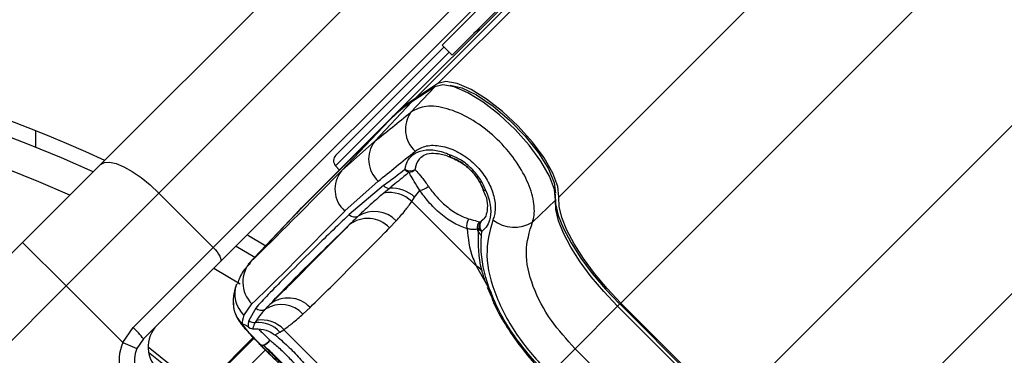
# Model space of a CAD drawing. Header units: millimetres. Extents: x 1471 to 17407, y 627 to 16320.
# Tile 38 of 74: x 3639 to 3767, y 10362 to 10406. Entities that reach past the tile are written whole.
import ezdxf

# ---------------------------------------------------------------- set-up
doc = ezdxf.new("R2010")
doc.units = ezdxf.units.MM
doc.header["$LTSCALE"] = 2
doc.layers.add('COMPONENT_GEOMETRY', color=7, linetype='Continuous')
doc.styles.add('SLDTEXTSTYLE0', font='TXT', dxfattribs={"width": 0.75})
doc.dimstyles.new('SLDDIMSTYLE0', dxfattribs={"dimtxt": 100, "dimasz": 6.604, "dimexe": 0, "dimexo": 0.0625, "dimgap": 25, "dimtad": 0, "dimtih": 1, "dimtoh": 1, "dimdec": 1, "dimrnd": 1e-09, "dimzin": 12, "dimdsep": 46, "dimtxsty": 'SLDTEXTSTYLE0', "dimsah": 1, "dimcen": 0.09, "dimadec": 0, "dimazin": 3, "dimtfac": 1, "dimtdec": 1, "dimtofl": 0, "dimtmove": 0, "dimatfit": 3, "dimfxl": 1, "dimfrac": 2, "dimtolj": 1, "dimtzin": 12, "dimarcsym": 0})
doc.dimstyles.new('SLDDIMSTYLE1', dxfattribs={"dimtxt": 100, "dimasz": 6.604, "dimexe": 0, "dimexo": 0.0625, "dimgap": 25, "dimtad": 0, "dimtih": 1, "dimtoh": 1, "dimdec": 0, "dimrnd": 1e-09, "dimzin": 12, "dimdsep": 46, "dimtxsty": 'SLDTEXTSTYLE0', "dimsah": 1, "dimcen": 0.09, "dimadec": 0, "dimazin": 3, "dimtfac": 1, "dimtdec": 0, "dimtofl": 0, "dimtmove": 0, "dimatfit": 3, "dimfxl": 1, "dimfrac": 2, "dimtolj": 1, "dimtzin": 12, "dimarcsym": 0})

# ---------------------------------------------------------------- blocks, each defined once
blk = doc.blocks.new('_D')
at = {"layer": 'COMPONENT_GEOMETRY', "color": 7}
for p, q in [((8879.1, 12946.13), (8879.1, 8922.45)), ((3565.77, 9920.66), (3565.77, 8922.45)), ((6022.37, 9072.83), (5991.9, 9072.83)), ((5991.9, 9072.83), (5991.9, 8914.08)), ((6422.51, 9072.83), (6452.97, 9072.83)), ((6452.97, 9072.83), (6452.97, 8914.08)), ((3565.77, 8928.8), (5941.22, 8928.8)), ((8879.1, 8928.8), (6503.65, 8928.8)), ((5991.9, 8914.08), (6022.37, 8914.08)), ((6452.97, 8914.08), (6422.51, 8914.08))]:
    blk.add_line(p, q, dxfattribs=at)
for points in [[(3565.77, 8928.8), (3572.37, 8927.79), (3572.37, 8929.82)], [(8879.1, 8928.8), (8872.5, 8929.82), (8872.5, 8927.79)]]:
    blk.add_solid(points, dxfattribs=at)
at = {"layer": 'COMPONENT_GEOMETRY', "color": 7, "char_height": 100, "attachment_point": 1, "style": 'SLDTEXTSTYLE0'}
for s, insert in [('8\'8.59"', (6022.37, 9042.99)), ('2656.7', (6019.24, 8893.37))]:
    blk.add_mtext(s, dxfattribs=dict(at, insert=insert))
blk = doc.blocks.new('_D_1')
at = {"layer": 'COMPONENT_GEOMETRY', "color": 7}
for p, q in [((8879.1, 12946.13), (8879.1, 8407.68)), ((2657.77, 9298.99), (2657.77, 8407.68)), ((5531.42, 8558.06), (5500.95, 8558.06)), ((5500.95, 8558.06), (5500.95, 8399.31)), ((6005.45, 8558.06), (6035.92, 8558.06)), ((6035.92, 8558.06), (6035.92, 8399.31)), ((2657.77, 8414.03), (5450.27, 8414.03)), ((8879.1, 8414.03), (6086.6, 8414.03)), ((5500.95, 8399.31), (5531.42, 8399.31)), ((6035.92, 8399.31), (6005.45, 8399.31))]:
    blk.add_line(p, q, dxfattribs=at)
for points in [[(2657.77, 8414.03), (2664.37, 8413.02), (2664.37, 8415.05)], [(8879.1, 8414.03), (8872.5, 8415.05), (8872.5, 8413.02)]]:
    blk.add_solid(points, dxfattribs=at)
at = {"layer": 'COMPONENT_GEOMETRY', "color": 7, "char_height": 100, "attachment_point": 1, "style": 'SLDTEXTSTYLE0'}
for s, insert in [('10\'2.47"', (5531.42, 8528.22)), ('3111', (5620.66, 8378.6))]:
    blk.add_mtext(s, dxfattribs=dict(at, insert=insert))

msp = doc.modelspace()

# ---------------------------------------------------------------- linework, layer by layer
at = {"color": 8, "linetype": 'Continuous', "lineweight": 25}
for p, q in [((3693.14, 10397.59), (4955.3, 11659.75)), ((3708.91, 10382.82), (4972.74, 11646.65)), ((3744.69, 10347.04), (5008.52, 11610.87)), ((3716.98, 10369.03), (3766.33, 10418.38)), ((3730.9, 10355.11), (3780.25, 10404.46)), ((3694.63, 10401.7), (3679.83, 10386.9)), ((3640.77, 10391.46), (3640.77, 10389.31)), ((3668.81, 10374.45), (3668.65, 10374.22)), ((3698.16, 10373.85), (3700.05, 10370.49)), ((3716.56, 10368.62), (3716.85, 10368.91)), ((3669.12, 10364.55), (3661.25, 10356.68)), ((3661.36, 10356.59), (3669.22, 10364.44)), ((3670.69, 10362.93), (3663, 10355.24))]:
    msp.add_line(p, q, dxfattribs=at)
at = {"color": 7, "linetype": 'Continuous', "lineweight": 25}
for p, q in [((3690.17, 10395.63), (4729.79, 11435.25)), ((3687.2, 10393.21), (4714, 11420.01)), ((3649.23, 10387.06), (3709.21, 10447.04)), ((3716.8, 10443.32), (3656.82, 10383.34)), ((3663.89, 10376.27), (3723.87, 10436.24)), ((3724.8, 10434.35), (3664.82, 10374.37)), ((3693.71, 10402.62), (3709.33, 10418.24)), ((3695.02, 10401.31), (3710.64, 10416.94)), ((3679.86, 10388.28), (3693.96, 10402.37)), ((3693.71, 10402.62), (3695.02, 10401.31)), ((3693.14, 10397.59), (3690.17, 10395.63)), ((3689.64, 10393.89), (3692.74, 10397.17)), ((3692.74, 10397.17), (3689.77, 10395.21)), ((3692.83, 10397.25), (3689.86, 10395.29)), ((3684.93, 10390.09), (3689.77, 10395.21)), ((3686.8, 10392.79), (3675.01, 10381)), ((3686.81, 10392.8), (3675.02, 10381.01)), ((3687.2, 10393.21), (3675.41, 10381.42)), ((3680.61, 10386.24), (3686.8, 10392.79)), ((3686.81, 10392.8), (3686.8, 10392.79)), ((3684.93, 10390.09), (3680.61, 10386.24)), ((3694.87, 10387.98), (3694.92, 10387.96)), ((3639.07, 10376.91), (3649.23, 10387.06)), ((3679.83, 10386.9), (3680.33, 10386.34)), ((3681.03, 10381.01), (3685.37, 10384.89)), ((3686.09, 10384.31), (3681.6, 10380.54)), ((3686.85, 10383.96), (3686.1, 10383.34)), ((3690.13, 10382.79), (3690.79, 10383.7)), ((3698.99, 10383.8), (3699.33, 10383.08)), ((3699.04, 10383.82), (3699.02, 10383.86)), ((3656.82, 10383.34), (3644.73, 10371.25)), ((3663.89, 10376.27), (3656.82, 10383.34)), ((3689.77, 10382.25), (3690.13, 10382.79)), ((3689.77, 10382.25), (3698.16, 10373.85)), ((3705.48, 10379.57), (3708.49, 10382.42)), ((3668.81, 10374.45), (3675.01, 10381)), ((3675.02, 10381.01), (3675.01, 10381)), ((3674.65, 10380.63), (3668.45, 10374.08)), ((3686.87, 10378.82), (3687.73, 10379.74)), ((3698.56, 10379.61), (3698.77, 10379.64)), ((3698.77, 10379.64), (3699.05, 10379.93)), ((3698.52, 10378.77), (3698.3, 10378.63)), ((3698.45, 10378.26), (3698.52, 10378.77)), ((3698.84, 10377.85), (3698.9, 10378.36)), ((3624.61, 10362.45), (3639.07, 10376.91)), ((3639.07, 10376.91), (3644.73, 10371.25)), ((3653.46, 10365.84), (3663.89, 10376.27)), ((3666.9, 10376.45), (3669.33, 10375)), ((3664.82, 10374.37), (3654.81, 10364.36)), ((3667.4, 10371.49), (3663.98, 10373.52)), ((3644.73, 10371.25), (3630.72, 10357.24)), ((3652.11, 10363.87), (3644.73, 10371.25)), ((3699.59, 10371.08), (3700.16, 10369.74)), ((3667.9, 10367.42), (3668.94, 10368.92)), ((3669.43, 10368.38), (3668.53, 10366.76)), ((3675.59, 10367.6), (3676.51, 10368.46)), ((3711.02, 10363.08), (3716.56, 10368.62)), ((3730.49, 10354.69), (3716.56, 10368.62)), ((3730.78, 10354.98), (3716.85, 10368.91)), ((3730.9, 10355.11), (3716.98, 10369.03)), ((3652.11, 10363.87), (3653.46, 10365.84)), ((3669.53, 10366.77), (3669.37, 10366.48)), ((3672.59, 10365.25), (3673.08, 10365.56)), ((3681.48, 10357.17), (3673.08, 10365.56)), ((3654.81, 10364.36), (3653.95, 10363.09)), ((3669.12, 10364.55), (3661.25, 10356.68)), ((3671.96, 10364.87), (3672.59, 10365.25)), ((3652.11, 10363.87), (3653.95, 10363.09)), ((3711.02, 10363.08), (3707.72, 10359.77)), ((3711.02, 10363.08), (3724.95, 10349.15))]:
    msp.add_line(p, q, dxfattribs=at)
at = {"color": 7, "linetype": 'Continuous', "lineweight": 25, "flags": 128}
for points in [[(3708.91, 10382.82), (3708.78, 10384.2), (3708.13, 10385.93), (3707, 10387.91), (3705.46, 10389.99), (3703.61, 10392.05), (3701.57, 10393.96), (3699.48, 10395.59), (3697.47, 10396.83), (3695.66, 10397.61), (3694.19, 10397.86), (3693.14, 10397.59)], [(3708.49, 10382.42), (3708.36, 10383.8), (3707.71, 10385.53), (3706.58, 10387.5), (3705.04, 10389.58), (3703.2, 10391.64), (3701.16, 10393.55), (3699.07, 10395.17), (3697.06, 10396.41), (3695.26, 10397.18), (3693.79, 10397.44), (3692.74, 10397.17)], [(3692.83, 10397.25), (3692.82, 10397.24), (3692.74, 10397.17)], [(3694.74, 10397.4), (3696.26, 10397.05), (3698.2, 10396.12), (3700.34, 10394.68), (3702.5, 10392.85), (3704.52, 10390.76), (3706.25, 10388.59), (3707.54, 10386.5), (3708.29, 10384.66), (3708.46, 10383.31)], [(3689.86, 10395.29), (3689.86, 10395.28), (3689.77, 10395.21)], [(3649.23, 10387.06), (3649.72, 10387.33), (3650.4, 10387.37), (3651.26, 10387.19), (3652.26, 10386.77), (3653.35, 10386.16), (3654.51, 10385.36), (3655.68, 10384.41), (3656.82, 10383.34)], [(3708.45, 10383.2), (3708.48, 10381.94), (3708.84, 10380.43), (3709.52, 10378.73), (3710.5, 10376.86), (3711.76, 10374.89), (3713.26, 10372.87), (3714.97, 10370.85), (3716.83, 10368.88)], [(3716.56, 10368.62), (3714.77, 10370.51), (3713.13, 10372.46), (3711.68, 10374.41), (3710.47, 10376.31), (3709.52, 10378.11), (3708.87, 10379.75), (3708.52, 10381.2), (3708.49, 10382.42)], [(3716.98, 10369.03), (3715.18, 10370.93), (3713.54, 10372.87), (3712.1, 10374.82), (3710.89, 10376.72), (3709.94, 10378.51), (3709.29, 10380.15), (3708.94, 10381.6), (3708.91, 10382.82)], [(3675.01, 10381), (3674.68, 10380.66), (3674.65, 10380.63)], [(3674.85, 10380.84), (3675.07, 10381.08), (3675.41, 10381.42)], [(3668.36, 10377.91), (3668.49, 10377.83), (3670.73, 10376.49)], [(3663.89, 10376.27), (3664.16, 10375.99), (3664.4, 10375.69), (3664.6, 10375.4), (3664.75, 10375.13), (3664.85, 10374.88), (3664.9, 10374.67), (3664.89, 10374.49), (3664.82, 10374.37)], [(3668.44, 10365.96), (3668.56, 10365.85), (3668.57, 10365.84)], [(3669.04, 10365.68), (3669.13, 10365.67), (3669.18, 10365.66)], [(3655.42, 10363.32), (3660.35, 10359.37), (3662.32, 10357.75)], [(3670.04, 10363.64), (3670.14, 10363.58), (3670.27, 10363.56), (3670.43, 10363.58), (3670.61, 10363.64), (3670.79, 10363.74), (3670.97, 10363.87), (3671.14, 10364.02), (3671.28, 10364.19)]]:
    msp.add_lwpolyline(points, dxfattribs=at)
at = {"color": 8, "linetype": 'Continuous', "lineweight": 25, "flags": 128}
for points in [[(3694.86, 10387.98), (3694.83, 10387.99), (3694.77, 10388.07), (3694.73, 10388.18), (3694.72, 10388.34)], [(3699.4, 10383.66), (3699.25, 10383.67), (3699.13, 10383.71), (3699.06, 10383.78), (3699.04, 10383.8)], [(3655.48, 10362.65), (3660.04, 10358.99), (3661.97, 10357.4)]]:
    msp.add_lwpolyline(points, dxfattribs=at)
at = {"color": 7, "linetype": 'Continuous', "lineweight": 25}
for centre, radius, start, end in [((3565.77, 10203.9), 202, 90, 24.5732), ((3565.77, 10203.9), 202, 65.4268, 90), ((3699.26, 10402.73), 2, 109.1581, 135), ((3565.77, 10203.9), 200, 65.6403, 24.3597), ((3565.77, 10203.9), 196, 66.0814, 23.9186), ((3700.21, 10379.37), 18.97, 123.3661, 134.958), ((3700.6, 10379.79), 18.97, 123.3661, 134.958), ((3692.8, 10391.66), 3.87, 144.8547, 227.6163), ((3688.04, 10387.74), 3.9, 143.0289, 226.8254), ((3680.57, 10387.57), 1, 135, 222), ((3695.22, 10388.35), 0.501, 181.1249, 226.4485), ((3695.27, 10388.89), 1, 245.3103, 249.3198), ((3683.53, 10383.84), 3.78, 140.6372, 228.5404), ((3689.51, 10387.47), 1.24, 239.5397, 303.1068), ((3689.7, 10387.13), 1.1, 221.6023, 255.8674), ((3689.36, 10387.17), 1.11, 273.9865, 318.1302), ((3686.86, 10384.99), 1.03, 221.1415, 269.2285), ((3687.2, 10379.76), 4.22, 46.0423, 94.7912), ((3690.55, 10385.66), 1.97, 277.0117, 314.0715), ((3699.95, 10384.22), 1, 200.7363, 204.7524), ((3699.41, 10384.16), 0.5, 223.6094, 268.9654), ((3686.88, 10379.25), 4.16, 46.0351, 100.7076), ((3684.88, 10376.96), 3.98, 44.238, 121.7465), ((3682.32, 10381.19), 0.97, 222.1078, 299.0364), ((3684.03, 10376.12), 3.92, 43.5704, 127.9785), ((3698.25, 10379.14), 1.36, 141.2265, 199.1449), ((3699.49, 10378.96), 0.988, 136.5334, 191.2045), ((3699.58, 10379.07), 0.986, 144.8711, 226.354), ((3703.11, 10383.31), 4.43, 230.9409, 302.4638), ((3699.3, 10378.88), 1.04, 135.3861, 194.2437), ((3695.64, 10377.27), 2.98, 19.3673, 27.0597), ((3699.32, 10379.13), 0.876, 204.1454, 241.2457), ((3699.22, 10378.6), 0.842, 203.7336, 242.5751), ((3671.72, 10371.74), 3.97, 137.0493, 225.4612), ((3673.67, 10365.77), 3.91, 43.4089, 127.9868), ((3670.14, 10369.08), 0.998, 224.7363, 303.2219), ((3672.74, 10364.92), 3.91, 43.2372, 121.7152), ((3670.19, 10362.88), 3.95, 42.8814, 99.5833), ((3646.23, 10357.9), 10.74, 36.9661, 47.6623), ((3659.42, 10363.31), 4, 135, 231.3565), ((3669.14, 10366.67), 1, 225.4317, 264.3945), ((3669.24, 10367.48), 1.01, 225.611, 277.1862), ((3669.14, 10366.66), 1, 235.3237, 272.3912), ((3669.7, 10362.51), 3.98, 43.4605, 94.758), ((3657.64, 10361.53), 6, 157.0417, 231.3565), ((3657.64, 10361.53), 4, 157.0417, 231.3565), ((3670.35, 10364.02), 0.496, 230.2072, 279.6234), ((3669.98, 10365), 1.54, 287.2978, 328.2273)]:
    msp.add_arc(centre, radius, start, end, dxfattribs=at)
at = {"color": 8, "linetype": 'Continuous', "lineweight": 25}
for centre, radius, start, end in [((3697.07, 10371.79), 2.33, 36.2239, 62.2358), ((3670.67, 10370.25), 3.96, 161.5429, 225.5918), ((3670.47, 10369.11), 3.98, 182.0271, 225.2123)]:
    msp.add_arc(centre, radius, start, end, dxfattribs=at)
at = {"color": 7, "linetype": 'Continuous', "lineweight": 25}
for centre, major_axis, ratio, start_param, end_param in [((3774.02, 10488.38), (111.49, 111.67), 0.074687, 3.715565, 3.782435), ((3776.85, 10485.57), (114.32, 114.5), 0.072841, 3.715568, 3.782438), ((3775.43, 10486.84), (108.84, 114.33), 0.008938, 3.334594, 3.645255), ((3778.33, 10484.08), (111.66, 117.16), 0.008717, 3.334605, 3.645265), ((3776.85, 10485.57), (108.98, 119.84), 0.055229, 3.015897, 3.082768)]:
    msp.add_ellipse(centre, major_axis=major_axis, ratio=ratio, start_param=start_param, end_param=end_param, dxfattribs=at)
for points, knots in [([(3705.48, 10379.57), (3705.56, 10379.86), (3705.81, 10380.81), (3705.62, 10382.84), (3704.56, 10385.63), (3702.73, 10388.44), (3700.27, 10391.04), (3697.33, 10393.17), (3694.29, 10394.48), (3691.49, 10394.84), (3690.25, 10394.21), (3689.64, 10393.89)], [0, 0, 0, 0, 0.049826, 0.167561, 0.280578, 0.391781, 0.505299, 0.624319, 0.748663, 0.874604, 1, 1, 1, 1]), ([(3688.88, 10386.4), (3688.91, 10386.57), (3689.02, 10387.26), (3689.53, 10388.1), (3690.59, 10388.81), (3691.98, 10389.07), (3693.5, 10388.84), (3694.42, 10388.46), (3694.72, 10388.34)], [0, 0, 0, 0, 0.075381, 0.307278, 0.457792, 0.683201, 0.897773, 1, 1, 1, 1]), ([(3690.19, 10388.81), (3690.65, 10389.08), (3691.56, 10389.61), (3693.5, 10389.58), (3695.57, 10388.9), (3697.5, 10387.61), (3699.06, 10385.94), (3700.14, 10384.07), (3700.67, 10382.18), (3700.64, 10380.76), (3700.39, 10380.08), (3700.32, 10379.87)], [0, 0, 0, 0, 0.128283, 0.255896, 0.379754, 0.496488, 0.607307, 0.716724, 0.829647, 0.949094, 1, 1, 1, 1]), ([(3691.03, 10388), (3691.07, 10388.05), (3691.26, 10388.31), (3691.97, 10388.54), (3693.21, 10388.54), (3694.26, 10388.29), (3694.82, 10387.99), (3694.85, 10387.97)], [0, 0, 0, 0, 0.0767753, 0.3840933, 0.6739943, 0.9817617, 1, 1, 1, 1]), ([(3699.4, 10383.66), (3699.38, 10383.71), (3699.19, 10384.25), (3698.63, 10385.31), (3697.44, 10386.71), (3696.06, 10387.78), (3695.12, 10388.17), (3694.72, 10388.34)], [0, 0, 0, 0, 0.023022, 0.27511, 0.528003, 0.796138, 1, 1, 1, 1]), ([(3699.04, 10383.82), (3699.02, 10383.89), (3698.81, 10384.45), (3698.22, 10385.5), (3697.06, 10386.74), (3695.89, 10387.57), (3695.16, 10387.86), (3694.87, 10387.98)], [0, 0, 0, 0, 0.040118, 0.323375, 0.584277, 0.834681, 1, 1, 1, 1]), ([(3694.87, 10387.98), (3695.43, 10387.72), (3696.54, 10387.21), (3697.93, 10385.86), (3698.7, 10384.66), (3698.98, 10383.98), (3699.04, 10383.82)], [0, 0, 0, 0, 0.310149, 0.616148, 0.909857, 1, 1, 1, 1]), ([(3688.88, 10386.4), (3688.52, 10386.13), (3687.57, 10385.41), (3686.65, 10384.73), (3686.09, 10384.31)], [0, 0, 0, 0, 0.381291, 1, 1, 1, 1]), ([(3689.43, 10386.06), (3689.2, 10385.87), (3688.29, 10385.15), (3687.46, 10384.47), (3686.85, 10383.96)], [0, 0, 0, 0, 0.261932, 1, 1, 1, 1]), ([(3690.79, 10383.7), (3690.54, 10384.11), (3690.04, 10384.92), (3689.6, 10385.6), (3689.47, 10385.95), (3689.43, 10386.06)], [0, 0, 0, 0, 0.402486, 0.811277, 1, 1, 1, 1]), ([(3690.18, 10386.43), (3690.25, 10386.34), (3690.46, 10386.03), (3691.06, 10385.42), (3691.63, 10384.64), (3691.92, 10384.24)], [0, 0, 0, 0, 0.181902, 0.586109, 1, 1, 1, 1]), ([(3696.96, 10378.7), (3696.4, 10378.9), (3695.29, 10379.3), (3693.52, 10380.59), (3691.94, 10382.11), (3691.16, 10383.2), (3690.79, 10383.7)], [0, 0, 0, 0, 0.259902, 0.517867, 0.775557, 1, 1, 1, 1]), ([(3691.92, 10384.24), (3692.07, 10384.03), (3692.36, 10383.6), (3692.91, 10382.94), (3693.54, 10382.27), (3694.25, 10381.63), (3694.99, 10381.06), (3695.73, 10380.59), (3696.48, 10380.21), (3696.95, 10380.07), (3697.19, 10379.99)], [0, 0, 0, 0, 0.11112, 0.224668, 0.352154, 0.483338, 0.610578, 0.74151, 0.868886, 1, 1, 1, 1]), ([(3699.4, 10383.66), (3699.43, 10383.6), (3699.75, 10382.87), (3700.12, 10381.47), (3700, 10379.94), (3699.52, 10378.92), (3699.09, 10378.54), (3698.9, 10378.36)], [0, 0, 0, 0, 0.028104, 0.329399, 0.630932, 0.832233, 1, 1, 1, 1]), ([(3686.1, 10383.34), (3685.59, 10382.9), (3684.42, 10381.9), (3683.37, 10380.91), (3682.79, 10380.35)], [0, 0, 0, 0, 0.437506, 1, 1, 1, 1]), ([(3687.73, 10379.74), (3688.13, 10380.18), (3688.85, 10380.98), (3689.48, 10381.86), (3689.77, 10382.25)], [0, 0, 0, 0, 0.558599, 1, 1, 1, 1]), ([(3699.33, 10383.08), (3699.33, 10383.08), (3699.56, 10382.58), (3699.64, 10381.63), (3699.51, 10380.5), (3699.18, 10379.94), (3698.87, 10379.75), (3698.8, 10379.71)], [0, 0, 0, 0, 0.000199, 0.294991, 0.595775, 0.908037, 1, 1, 1, 1]), ([(3681.6, 10380.54), (3679.99, 10378.99), (3676.76, 10375.88), (3673.41, 10372.54), (3670.96, 10370.03), (3669.94, 10368.93), (3669.43, 10368.38)], [0, 0, 0, 0, 0.287942, 0.575885, 0.787474, 1, 1, 1, 1]), ([(3682.79, 10380.35), (3682.57, 10380.13), (3682.18, 10379.75), (3681.8, 10379.38), (3681.62, 10379.21)], [0, 0, 0, 0, 0.550084, 1, 1, 1, 1]), ([(3697.19, 10379.99), (3697.39, 10379.94), (3698.02, 10379.76), (3698.34, 10379.67), (3698.56, 10379.61)], [0, 0, 0, 0, 0.311755, 1, 1, 1, 1]), ([(3700.32, 10379.87), (3699.91, 10378.37), (3699.11, 10375.39), (3700.52, 10369.89), (3703.47, 10364.44), (3706.36, 10361.26), (3707.72, 10359.77)], [0, 0, 0, 0, 0.2632036, 0.5247273, 0.7771853, 1, 1, 1, 1]), ([(3671.27, 10368.85), (3672.26, 10369.9), (3674.07, 10371.8), (3677.77, 10375.47), (3680.47, 10378.09), (3681.62, 10379.21)], [0, 0, 0, 0, 0.411197, 0.74781, 1, 1, 1, 1]), ([(3681.62, 10379.21), (3681.37, 10378.95), (3679.97, 10377.53), (3677.41, 10374.94), (3674.2, 10371.74), (3672.15, 10369.72), (3671.27, 10368.85)], [0, 0, 0, 0, 0.072703, 0.409757, 0.746813, 1, 1, 1, 1]), ([(3676.51, 10368.46), (3677.39, 10369.32), (3679.45, 10371.35), (3682.65, 10374.55), (3685.22, 10377.14), (3686.62, 10378.57), (3686.87, 10378.82)], [0, 0, 0, 0, 0.2531884, 0.5902421, 0.9272961, 1, 1, 1, 1]), ([(3696.96, 10378.7), (3697.09, 10377.45), (3697.25, 10375.87), (3698, 10374.2), (3698.16, 10373.85)], [0, 0, 0, 0, 0.79237, 1, 1, 1, 1]), ([(3698.3, 10378.63), (3698.08, 10378.6), (3697.77, 10378.55), (3697.15, 10378.67), (3696.96, 10378.7)], [0, 0, 0, 0, 0.700505, 1, 1, 1, 1]), ([(3711.02, 10363.08), (3709.94, 10364.28), (3707.63, 10366.83), (3705.33, 10371.26), (3704.31, 10375.8), (3705.09, 10378.31), (3705.48, 10379.57)], [0, 0, 0, 0, 0.2234882, 0.4760862, 0.7370755, 1, 1, 1, 1]), ([(3699.34, 10371.83), (3699.17, 10372.33), (3698.41, 10374.59), (3698.44, 10376.65), (3698.45, 10378.26)], [0, 0, 0, 0, 0.222458, 1, 1, 1, 1]), ([(3707.48, 10359.53), (3705.93, 10361.24), (3702.84, 10364.67), (3699.83, 10370.36), (3698.7, 10374.79), (3698.8, 10377.14), (3698.84, 10377.85)], [0, 0, 0, 0, 0.287424, 0.575721, 0.870977, 1, 1, 1, 1]), ([(3668.7, 10374.15), (3668.54, 10374), (3667.97, 10373.45), (3667.36, 10372.56), (3667.13, 10371.7), (3667.08, 10371.48)], [0, 0, 0, 0, 0.214804, 0.803734, 1, 1, 1, 1]), ([(3666.91, 10371.47), (3666.85, 10371.29), (3666.67, 10370.7), (3666.5, 10369.93), (3666.5, 10369.18), (3666.5, 10369)], [0, 0, 0, 0, 0.2481089, 0.8095382, 1, 1, 1, 1]), ([(3700.16, 10369.74), (3700.33, 10369.32), (3700.9, 10367.91), (3702.37, 10365.47), (3704.49, 10362.55), (3706.25, 10360.55), (3707.26, 10359.55), (3707.4, 10359.41)], [0, 0, 0, 0, 0.116475, 0.399092, 0.67854, 0.95547, 1, 1, 1, 1]), ([(3666.53, 10369.04), (3666.53, 10368.84), (3666.53, 10368.35), (3666.74, 10367.65), (3667.04, 10367.03), (3667.36, 10366.53), (3667.8, 10365.98), (3668.47, 10365.22), (3669.55, 10364.09), (3670.73, 10362.88), (3671.57, 10362.05), (3671.93, 10361.68)], [0, 0, 0, 0, 0.050997, 0.125073, 0.189728, 0.25287, 0.348429, 0.528359, 0.704724, 0.870802, 1, 1, 1, 1]), ([(3670.69, 10368.24), (3670.43, 10367.96), (3669.98, 10367.47), (3669.67, 10366.98), (3669.53, 10366.77)], [0, 0, 0, 0, 0.562494, 1, 1, 1, 1]), ([(3671.27, 10368.85), (3671.16, 10368.74), (3670.96, 10368.53), (3670.77, 10368.33), (3670.69, 10368.24)], [0, 0, 0, 0, 0.550084, 1, 1, 1, 1]), ([(3673.08, 10365.56), (3673.47, 10365.84), (3674.34, 10366.48), (3675.14, 10367.2), (3675.59, 10367.6)], [0, 0, 0, 0, 0.441401, 1, 1, 1, 1]), ([(3671.96, 10361.66), (3671.48, 10362.14), (3670.48, 10363.14), (3669.18, 10364.48), (3668.17, 10365.55), (3667.72, 10366.11), (3667.68, 10366.24), (3667.67, 10366.28)], [0, 0, 0, 0, 0.20213, 0.419969, 0.648499, 0.890593, 1, 1, 1, 1]), ([(3670.04, 10363.64), (3669.97, 10363.71), (3669.42, 10364.27), (3668.56, 10365.19), (3667.94, 10365.94), (3667.74, 10366.3), (3667.92, 10366.3), (3668.3, 10366.05), (3668.44, 10365.96)], [0, 0, 0, 0, 0.033536, 0.263615, 0.49388, 0.646507, 0.874374, 1, 1, 1, 1]), ([(3668.28, 10366.03), (3668.28, 10366.03), (3668.26, 10366.03), (3668.36, 10365.99), (3668.53, 10365.87), (3668.61, 10365.81)], [0, 0, 0, 0, 0.074692, 0.568804, 1, 1, 1, 1]), ([(3668.53, 10366.76), (3668.5, 10366.58), (3668.45, 10366.3), (3668.44, 10366.05), (3668.44, 10365.96)], [0, 0, 0, 0, 0.618367, 1, 1, 1, 1]), ([(3669.37, 10366.48), (3669.25, 10366.24), (3669.11, 10365.96), (3669.05, 10365.72), (3669.04, 10365.68)], [0, 0, 0, 0, 0.8238913, 1, 1, 1, 1]), ([(3669.04, 10365.68), (3669.5, 10365.68), (3670.31, 10365.68), (3671.4, 10365.27), (3671.88, 10364.92), (3671.96, 10364.87)], [0, 0, 0, 0, 0.512573, 0.919491, 1, 1, 1, 1]), ([(3671.96, 10364.87), (3672.5, 10364.41), (3673.6, 10363.49), (3675.19, 10361.83), (3676.47, 10360.24), (3677.02, 10359.4), (3677.28, 10359.01)], [0, 0, 0, 0, 0.258525, 0.516611, 0.775905, 1, 1, 1, 1]), ([(3670.04, 10363.64), (3670.31, 10363.36), (3670.96, 10362.69), (3672.17, 10361.47), (3673.48, 10360.16), (3674.3, 10359.36), (3674.67, 10359), (3674.71, 10358.97)], [0, 0, 0, 0, 0.199795, 0.468728, 0.722945, 0.976363, 1, 1, 1, 1]), ([(3674.6, 10359.37), (3674.21, 10359.8), (3673.44, 10360.64), (3672.07, 10362.02), (3671.06, 10362.97), (3670.55, 10363.43), (3670.44, 10363.53)], [0, 0, 0, 0, 0.309754, 0.61629, 0.910258, 1, 1, 1, 1]), ([(3670.44, 10363.53), (3670.74, 10363.21), (3671.39, 10362.55), (3672.54, 10361.39), (3673.68, 10360.26), (3674.3, 10359.66), (3674.6, 10359.37)], [0, 0, 0, 0, 0.2482039, 0.5151533, 0.7665748, 1, 1, 1, 1]), ([(3671.28, 10364.19), (3671.4, 10364.1), (3671.91, 10363.69), (3672.9, 10362.8), (3674.2, 10361.48), (3674.9, 10360.64), (3675.26, 10360.22)], [0, 0, 0, 0, 0.089932, 0.383867, 0.69008, 1, 1, 1, 1])]:
    msp.add_open_spline(points, degree=3, knots=knots, dxfattribs=at)
at = {"color": 8, "linetype": 'Continuous', "lineweight": 25}
for points, knots in [([(3691.02, 10388.03), (3691, 10388.02), (3690.61, 10387.76), (3690.34, 10387.19), (3690.21, 10386.58), (3690.18, 10386.43)], [0, 0, 0, 0, 0.033096, 0.763051, 1, 1, 1, 1]), ([(3669.82, 10365.61), (3669.89, 10365.54), (3670.16, 10365.28), (3670.75, 10364.71), (3671.22, 10364.25), (3671.28, 10364.19)], [0, 0, 0, 0, 0.232505, 0.902562, 1, 1, 1, 1])]:
    msp.add_open_spline(points, degree=3, knots=knots, dxfattribs=at)

# ---------------------------------------------------------------- dimensions: what is measured, and where the dimension line sits
at = {"layer": 'COMPONENT_GEOMETRY', "color": 7}
for base, p2, dimstyle, picture, middle in [((2657.77, 8414.03), (2657.77, 9301.53), 'SLDDIMSTYLE1', '_D_1', (5768.44, 8414.03)), ((3565.77, 8928.8), (3565.77, 9923.2), 'SLDDIMSTYLE0', '_D', (6222.44, 8928.8))]:
    dim = msp.add_linear_dim(base=base, p1=(8879.1, 12948.67), p2=p2, dimstyle=dimstyle, dxfattribs=at)
    dim.commit()
    dim.dimension.update_dxf_attribs({"geometry": picture, "text_midpoint": middle, "dimtype": 160})

doc.saveas('drawing.dxf')
